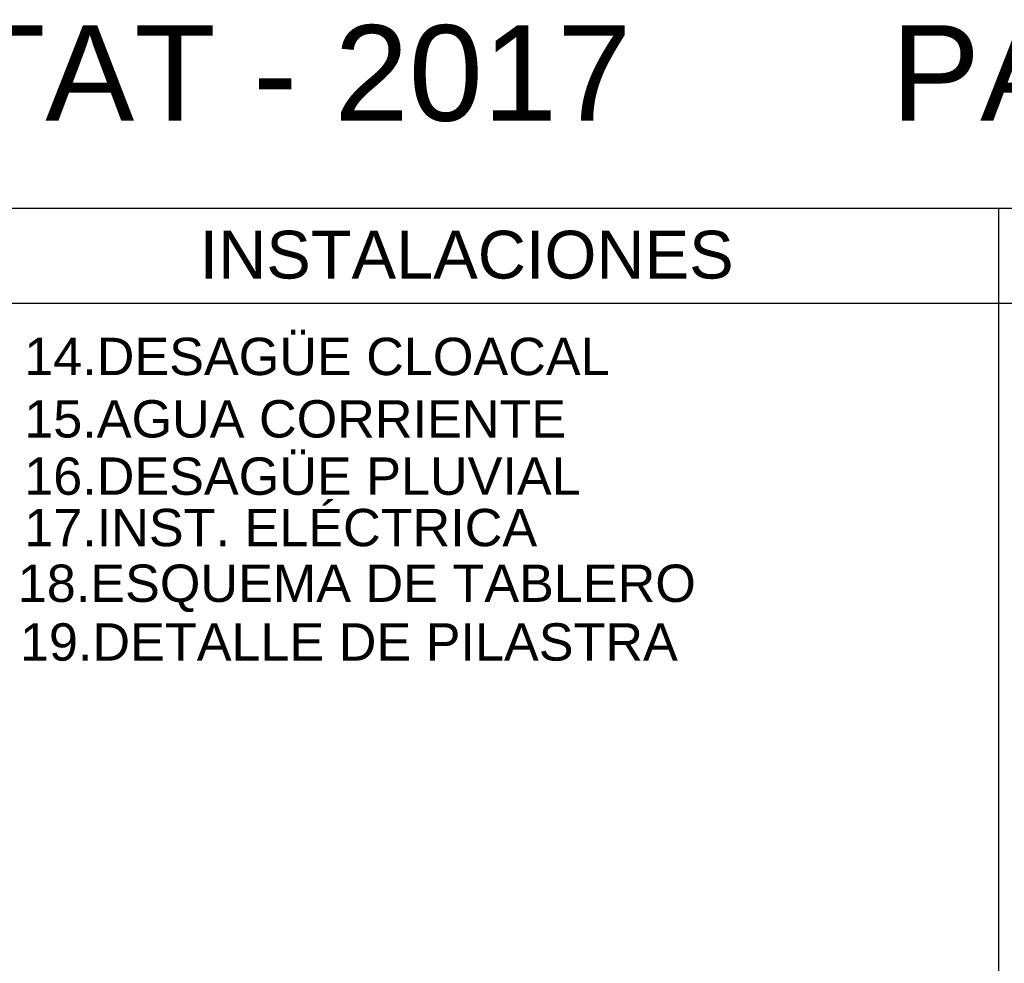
# Model space of a CAD drawing. Header units: millimetres. Extents: x 201 to 840, y 135 to 685.
# Tile 123 of 219: x 386 to 419, y 212 to 244. Entities that reach past the tile are written whole.
import ezdxf

# ---------------------------------------------------------------- set-up
doc = ezdxf.new("R2010")
doc.units = ezdxf.units.MM
doc.layers.add('TEXT', color=4, linetype='Continuous')
doc.styles.add('style10', font='swissel.ttf', dxfattribs={"height": 1.6})

msp = doc.modelspace()

# ---------------------------------------------------------------- linework, layer by layer
at = {"layer": 'TEXT', "color": 1, "ltscale": 0.01}
for p, q in [((308.657, 237.766), (454.894, 237.766)), ((418.336, 237.766), (418.336, 135.419)), ((308.657, 234.588), (454.894, 234.588))]:
    msp.add_line(p, q, dxfattribs=at)

# ---------------------------------------------------------------- texts
at = {"layer": 'TEXT', "ltscale": 0.01, "style": 'style10'}
for s, height, p in [('PROYECTO VIVIENDA Tipo CJ_2D SENAVITAT - 2017       PARA DISCAPACITADOS', 3.2, (294.021, 240.692)), ('INSTALACIONES', 1.6, (391.588, 235.412)), ('14.DESAGÜE CLOACAL', 1.25, (385.718, 232.18)), ('15.AGUA CORRIENTE', 1.25, (385.718, 230.091)), ('16.DESAGÜE PLUVIAL', 1.25, (385.718, 228.174)), ('17.INST. ELÉCTRICA', 1.25, (385.718, 226.453)), ('18.ESQUEMA DE TABLERO', 1.25, (385.502, 224.589)), ('19.DETALLE DE PILASTRA', 1.25, (385.574, 222.624))]:
    msp.add_text(s, height=height, dxfattribs=at).set_placement(p)

doc.saveas('drawing.dxf')
